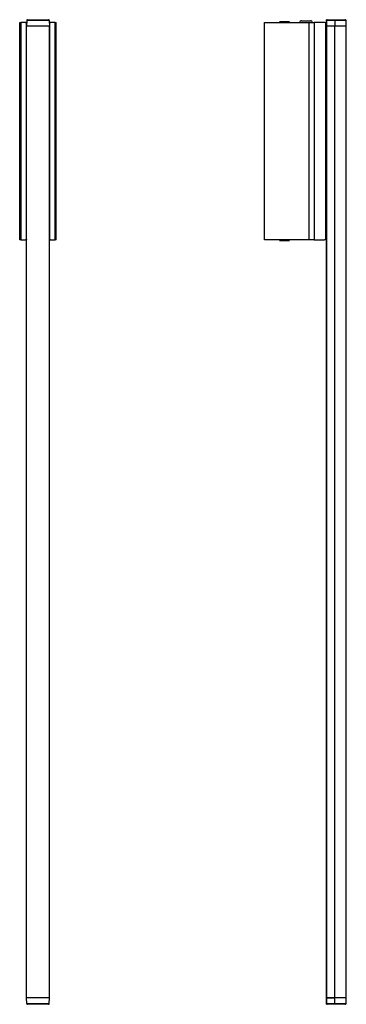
# Model space of a CAD drawing. Header units: millimetres. Extents: x 681 to 1012, y 590 to 1588.
import ezdxf

# ---------------------------------------------------------------- set-up
doc = ezdxf.new("R2010")
doc.units = ezdxf.units.MM
doc.header["$LTSCALE"] = 5

msp = doc.modelspace()

# ---------------------------------------------------------------- linework, layer by layer
at = {"color": 7, "linetype": 'Continuous', "lineweight": 25}
for p, q in [((688.29, 1587.58), (688.19, 1581.77)), ((711.09, 1587.58), (688.29, 1587.58)), ((688.99, 1588.27), (710.39, 1588.27)), ((711.09, 1587.58), (711.19, 1581.77)), ((966.6, 1587.27), (975.6, 1587.27)), ((991.76, 1584.83), (991.81, 1587.58)), ((1000.38, 1587.58), (991.88, 1587.58)), ((992.51, 1588.27), (1000.38, 1588.27)), ((1000.38, 1588.27), (1011.08, 1588.27)), ((1000.38, 1588.27), (1000.38, 1587.58)), ((1000.38, 1587.58), (1000.38, 1581.77)), ((1011.78, 1587.58), (1000.38, 1587.58)), ((1011.88, 1581.77), (1011.78, 1587.58)), ((681.18, 1365.27), (681.18, 1585.27)), ((681.18, 1585.27), (682.24, 1585.27)), ((687.11, 1585.27), (682.24, 1585.27)), ((682.24, 1585.27), (682.24, 1365.27)), ((687.11, 1585.27), (688.25, 1585.27)), ((687.55, 1585.15), (687.15, 1585.26)), ((688.25, 1585.26), (687.15, 1585.26)), ((687.55, 1585.15), (687.55, 1365.38)), ((687.55, 1585.15), (687.7, 1585.13)), ((687.55, 1585.15), (688.25, 1585.15)), ((687.7, 1585.13), (688.04, 1584.94)), ((687.7, 1585.13), (688.25, 1585.13)), ((688.04, 1584.94), (688.25, 1584.94)), ((688.19, 596.77), (688.19, 1581.77)), ((711.19, 1581.77), (688.19, 1581.77)), ((711.13, 1585.27), (712.28, 1585.27)), ((712.23, 1585.26), (711.13, 1585.26)), ((711.83, 1585.15), (711.13, 1585.15)), ((711.68, 1585.13), (711.13, 1585.13)), ((711.34, 1584.94), (711.13, 1584.94)), ((711.19, 596.77), (711.19, 1581.77)), ((711.34, 1584.94), (711.68, 1585.13)), ((711.68, 1585.13), (711.83, 1585.15)), ((711.83, 1585.15), (712.23, 1585.26)), ((711.83, 1365.38), (711.83, 1585.15)), ((717.14, 1585.27), (712.28, 1585.27)), ((717.14, 1365.27), (717.14, 1585.27)), ((717.14, 1585.27), (718.2, 1585.27)), ((718.2, 1365.27), (718.2, 1585.27)), ((929.1, 1365.27), (929.1, 1585.27)), ((929.1, 1585.27), (974.44, 1585.27)), ((951.31, 1586.17), (944.4, 1586.17)), ((945.6, 1585.65), (945.6, 1585.27)), ((945.6, 1585.65), (950.85, 1585.65)), ((950.85, 1585.65), (953.2, 1585.65)), ((954.4, 1586.17), (951.31, 1586.17)), ((953.2, 1585.27), (953.2, 1585.65)), ((974.44, 1365.27), (974.44, 1585.27)), ((974.44, 1585.27), (979.27, 1585.27)), ((979.27, 1585.27), (979.27, 1365.27)), ((989.79, 1585.27), (979.27, 1585.27)), ((990.75, 1585.15), (989.9, 1585.26)), ((990.75, 1585.15), (990.75, 1365.38)), ((990.75, 1585.15), (991.01, 1585.13)), ((991.01, 1585.13), (991.38, 1584.94)), ((991.8, 1584.83), (991.4, 1584.83)), ((1000.38, 1581.77), (991.78, 1581.77)), ((991.8, 1584.83), (991.8, 1584.67)), ((991.8, 1584.67), (991.8, 1365.86)), ((991.88, 596.77), (991.88, 1581.77)), ((1000.38, 1581.77), (991.88, 1581.77)), ((1000.38, 596.77), (1000.38, 1581.77)), ((1011.88, 1581.77), (1000.38, 1581.77)), ((1011.88, 596.77), (1011.88, 1581.77)), ((682.24, 1365.27), (681.18, 1365.27)), ((682.24, 1365.27), (687.11, 1365.27)), ((688.19, 1365.27), (687.11, 1365.27)), ((687.55, 1365.38), (687.15, 1365.27)), ((687.15, 1365.27), (688.19, 1365.27)), ((687.7, 1365.4), (687.55, 1365.38)), ((687.55, 1365.38), (688.19, 1365.38)), ((688.04, 1365.59), (687.7, 1365.4)), ((687.7, 1365.4), (688.19, 1365.4)), ((711.68, 1365.4), (711.19, 1365.4)), ((711.83, 1365.38), (711.19, 1365.38)), ((712.28, 1365.27), (711.19, 1365.27)), ((711.19, 1365.27), (712.23, 1365.27)), ((711.68, 1365.4), (711.34, 1365.59)), ((711.83, 1365.38), (711.68, 1365.4)), ((711.83, 1365.38), (712.23, 1365.27)), ((712.28, 1365.27), (717.14, 1365.27)), ((718.2, 1365.27), (717.14, 1365.27)), ((974.44, 1365.27), (929.1, 1365.27)), ((944.4, 1364.37), (954.4, 1364.37)), ((945.6, 1365.27), (945.6, 1364.89)), ((953.2, 1364.89), (945.6, 1364.89)), ((953.2, 1364.89), (953.2, 1365.27)), ((979.27, 1365.27), (974.44, 1365.27)), ((979.27, 1365.27), (989.79, 1365.27)), ((990.75, 1365.38), (989.9, 1365.27)), ((991.01, 1365.4), (990.75, 1365.38)), ((990.75, 1365.38), (991.01, 1365.4)), ((991.38, 1365.59), (991.01, 1365.4)), ((991.8, 1365.7), (991.4, 1365.7)), ((991.71, 604.27), (991.71, 1365.7)), ((991.8, 1365.7), (991.8, 1365.86)), ((991.8, 1365.7), (991.8, 596.77)), ((991.8, 604.27), (991.71, 604.27)), ((991.71, 596.77), (991.8, 601.84)), ((711.19, 596.77), (688.19, 596.77)), ((688.29, 590.95), (688.19, 596.77)), ((688.29, 590.95), (711.09, 590.95)), ((710.39, 590.27), (688.99, 590.27)), ((711.09, 590.95), (711.19, 596.77)), ((991.81, 590.95), (991.71, 596.77)), ((991.78, 596.77), (1000.38, 596.77)), ((1000.38, 596.77), (991.88, 596.77)), ((991.88, 590.95), (1000.38, 590.95)), ((1000.38, 590.27), (992.51, 590.27)), ((1011.88, 596.77), (1000.38, 596.77)), ((1000.38, 590.95), (1000.38, 596.77)), ((1000.38, 590.27), (1000.38, 590.95)), ((1000.38, 590.95), (1011.78, 590.95)), ((1011.08, 590.27), (1000.38, 590.27)), ((1011.78, 590.95), (1011.88, 596.77))]:
    msp.add_line(p, q, dxfattribs=at)
at = {"color": 7, "linetype": 'Continuous', "lineweight": 25, "flags": 128}
for points in [[(991.88, 1587.58), (991.87, 1587.18), (991.84, 1585.58), (991.8, 1582.96)], [(991.78, 596.77), (991.78, 596.37), (991.81, 594.77), (991.88, 590.95)]]:
    msp.add_lwpolyline(points, dxfattribs=at)
at = {"color": 7, "linetype": 'Continuous', "lineweight": 25}
for centre, radius, start, end in [((688.99, 1587.57), 0.7, 90, 179), ((710.39, 1587.57), 0.7, 1, 90), ((966.6, 1585.27), 2, 90, 180), ((975.6, 1585.27), 2, 0, 90), ((991.84, 1586.21), 1.37, 88.56997, 91.43003), ((1011.08, 1587.57), 0.7, 1, 90), ((687.11, 1585.08), 0.181, 74.20936, 89.9018), ((712.28, 1585.08), 0.181, 90.0982, 105.79064), ((949.4, 1596.05), 11.08, 243.17227, 249.93647), ((949.4, 1596.05), 11.08, 290.06353, 296.82773), ((989.79, 1584.44), 0.825, 82.62325, 89.99788), ((687.11, 1365.45), 0.181, 270.0982, 285.79064), ((712.28, 1365.45), 0.181, 254.20936, 269.9018), ((949.4, 1354.48), 11.08, 110.06353, 116.82773), ((949.4, 1354.48), 11.08, 63.17227, 69.93647), ((989.79, 1366.09), 0.825, 270.00212, 277.37675), ((688.99, 590.97), 0.7, 181, 270), ((710.39, 590.97), 0.7, 270, 359), ((991.84, 592.32), 1.37, 268.56997, 271.43003), ((1011.08, 590.97), 0.7, 270, 359)]:
    msp.add_arc(centre, radius, start, end, dxfattribs=at)
for points, knots in [([(991.81, 1587.58), (991.82, 1587.64), (991.83, 1587.78), (991.92, 1587.95), (992.05, 1588.11), (992.22, 1588.21), (992.37, 1588.25), (992.45, 1588.26), (992.48, 1588.27), (992.5, 1588.27), (992.51, 1588.27), (992.51, 1588.27)], [0, 0, 0, 0, 0.175264, 0.373721, 0.50933, 0.752609, 0.891917, 0.951192, 0.977818, 0.994782, 1, 1, 1, 1]), ([(992.51, 1588.27), (992.51, 1588.27), (992.5, 1588.27), (992.48, 1588.27), (992.45, 1588.26), (992.38, 1588.25), (992.24, 1588.21), (992.1, 1588.11), (991.97, 1587.95), (991.9, 1587.78), (991.88, 1587.64), (991.88, 1587.58)], [0, 0, 0, 0, 0.005216, 0.02236, 0.049148, 0.108582, 0.247375, 0.490716, 0.626347, 0.824791, 1, 1, 1, 1]), ([(688.04, 1584.94), (688.05, 1584.92), (688.07, 1584.88), (688.14, 1584.82), (688.21, 1584.81), (688.24, 1584.79)], [0, 0, 0, 0, 0.250849, 0.565984, 1, 1, 1, 1]), ([(711.14, 1584.79), (711.17, 1584.81), (711.24, 1584.82), (711.31, 1584.88), (711.33, 1584.92), (711.34, 1584.94)], [0, 0, 0, 0, 0.434018, 0.749153, 1, 1, 1, 1]), ([(991.38, 1584.94), (991.39, 1584.92), (991.42, 1584.87), (991.49, 1584.8), (991.62, 1584.74), (991.76, 1584.69), (991.78, 1584.68), (991.8, 1584.67)], [0, 0, 0, 0, 0.057599, 0.129959, 0.332282, 0.621015, 1, 1, 1, 1]), ([(688.19, 1365.72), (688.17, 1365.71), (688.13, 1365.7), (688.08, 1365.66), (688.05, 1365.61), (688.04, 1365.59)], [0, 0, 0, 0, 0.2757808, 0.6790216, 1, 1, 1, 1]), ([(711.34, 1365.59), (711.33, 1365.61), (711.31, 1365.66), (711.25, 1365.7), (711.21, 1365.71), (711.19, 1365.72)], [0, 0, 0, 0, 0.320981, 0.72422, 1, 1, 1, 1]), ([(991.8, 1365.86), (991.78, 1365.85), (991.76, 1365.84), (991.62, 1365.79), (991.49, 1365.73), (991.42, 1365.66), (991.39, 1365.61), (991.38, 1365.59)], [0, 0, 0, 0, 0.378986, 0.667718, 0.870041, 0.942401, 1, 1, 1, 1]), ([(991.71, 596.77), (991.71, 596.77), (991.71, 596.77), (991.74, 596.77), (991.77, 596.77), (991.78, 596.77)], [0, 0, 0, 0, 0.397704, 0.795408, 1, 1, 1, 1]), ([(992.51, 590.27), (992.51, 590.27), (992.5, 590.27), (992.48, 590.27), (992.45, 590.27), (992.37, 590.28), (992.22, 590.32), (992.05, 590.42), (991.92, 590.58), (991.83, 590.75), (991.82, 590.89), (991.81, 590.95)], [0, 0, 0, 0, 0.005218, 0.022182, 0.048808, 0.108083, 0.247391, 0.49067, 0.626279, 0.824736, 1, 1, 1, 1]), ([(991.88, 590.95), (991.88, 590.89), (991.9, 590.75), (991.97, 590.58), (992.1, 590.42), (992.24, 590.32), (992.38, 590.28), (992.45, 590.27), (992.48, 590.27), (992.5, 590.27), (992.51, 590.27), (992.51, 590.27)], [0, 0, 0, 0, 0.175209, 0.373653, 0.509284, 0.752625, 0.891418, 0.950852, 0.97764, 0.994784, 1, 1, 1, 1])]:
    msp.add_open_spline(points, degree=3, knots=knots, dxfattribs=at)

doc.saveas('drawing.dxf')
